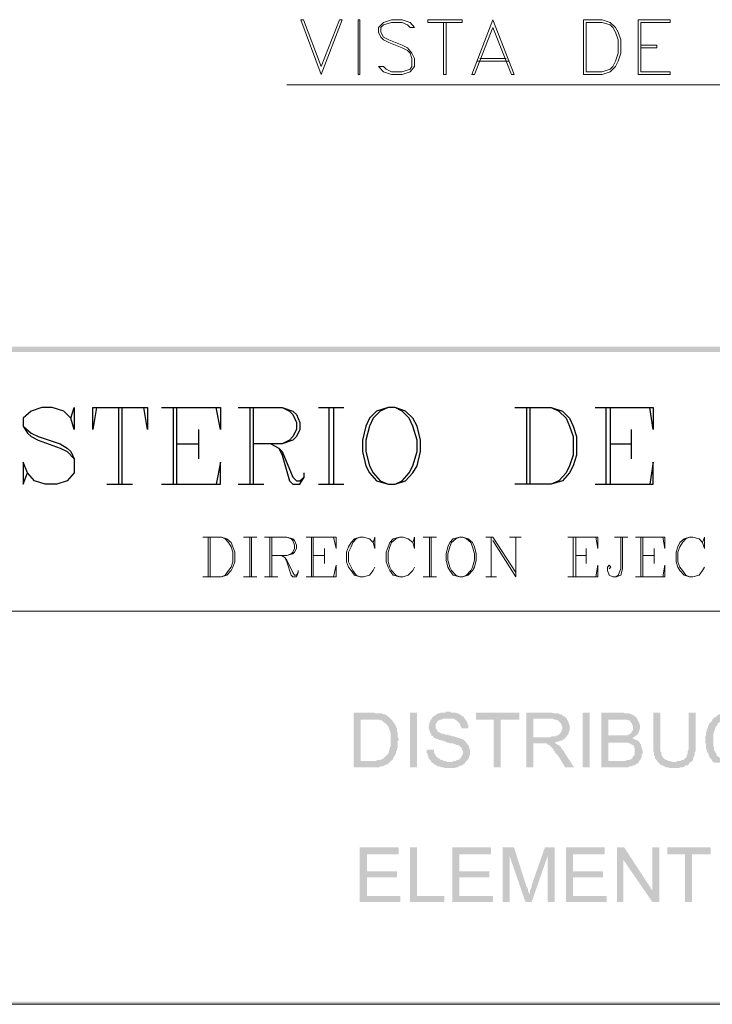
# Model space of a CAD drawing. Header units: millimetres. Extents: x 8 to 202, y 3 to 294.
# Tile 2 of 9: x 75 to 109, y 3 to 51. Entities that reach past the tile are written whole.
import ezdxf

# ---------------------------------------------------------------- set-up
doc = ezdxf.new("R2010")
doc.units = ezdxf.units.MM
doc.layers.add('DGE_CONTORNOS', color=7, linetype='Continuous', lineweight=0)
doc.layers.add('DGE_RELLENO', color=7, linetype='Continuous', lineweight=0)

msp = doc.modelspace()

# ---------------------------------------------------------------- hatches: boundary and pattern name
at = {"layer": 'DGE_RELLENO', "true_color": 0x000000}
for points in [[(23.4527, 34.8263), (23.7067, 34.5723), (201.9723, 34.8263)], [(23.7067, 34.5723), (201.9723, 34.8263), (201.8453, 34.5723)], [(92.2867, 17.2579), (91.3977, 17.2579), (91.3977, 14.6333), (92.6253, 14.6333), (92.6677, 14.6756), (92.7947, 14.6756), (92.8793, 14.7179), (92.9217, 14.7603), (93.0063, 14.7603), (93.0487, 14.8026), (93.091, 14.8449), (93.1333, 14.8873), (93.1757, 14.9296), (91.7363, 14.9296), (91.7363, 16.9193), (92.2867, 16.9193), (93.1757, 16.9616), (93.1333, 17.0039), (93.091, 17.0463), (93.0063, 17.0886), (92.964, 17.131), (92.8793, 17.1733), (92.837, 17.1733), (92.7523, 17.2156), (92.456, 17.2156), (92.3713, 17.2579)], [(94.107, 17.2579), (94.4457, 17.2579), (94.4457, 14.6333), (94.107, 14.6333), (94.107, 17.2579)], [(95.9273, 17.3003), (95.8427, 17.3003), (95.8003, 17.2579), (95.5887, 17.2579), (95.504, 17.2156), (95.4617, 17.2156), (95.377, 17.1733), (95.3347, 17.131), (95.25, 17.0886), (95.2077, 17.0463), (95.1653, 17.0039), (95.123, 16.9193), (95.0807, 16.9193), (95.0807, 16.8346), (95.0383, 16.7923), (95.0383, 16.7076), (94.996, 16.623), (94.996, 16.4959), (95.0383, 16.4536), (95.0383, 16.3689), (95.0807, 16.2843), (95.0807, 16.2419), (95.123, 16.2419), (95.123, 16.1573), (95.2077, 16.115), (95.25, 16.0726), (95.2923, 16.0303), (95.377, 15.988), (95.4193, 15.988), (95.504, 15.9456), (95.5463, 15.9456), (95.631, 15.9033), (95.7157, 15.9033), (95.8003, 15.8609), (95.885, 15.8186), (95.9273, 15.8186), (96.0543, 15.7763), (96.1813, 15.7763), (96.266, 15.7339), (96.3083, 15.7339), (96.3507, 15.6916), (96.4353, 15.6916), (96.4777, 15.6493), (96.52, 15.607), (96.5623, 15.5646), (96.6047, 15.5223), (96.6047, 15.4799), (96.647, 15.3953), (96.647, 15.2683), (96.6047, 15.1836), (96.5623, 15.0989), (96.52, 15.0566), (96.4777, 15.0143), (96.4353, 14.972), (96.3507, 14.972), (96.3083, 14.9296), (96.2237, 14.9296), (96.139, 14.8873), (95.123, 14.8873), (95.1653, 14.8449), (95.25, 14.8026), (95.2923, 14.7603), (95.377, 14.7179), (95.4193, 14.6756), (95.504, 14.6756), (95.5887, 14.6333), (95.7157, 14.6333), (95.758, 14.5909), (96.012, 14.5909), (96.266, 14.5909), (96.3083, 14.6333), (96.393, 14.6333), (96.4353, 14.6756), (96.52, 14.6756), (96.52, 14.7179), (96.6047, 14.7179), (96.647, 14.7603), (96.7317, 14.8026), (96.774, 14.8873), (96.8163, 14.9296), (96.8587, 14.972), (96.901, 15.0143), (96.9433, 15.0989), (96.9433, 15.1413), (96.9857, 15.2259), (96.9857, 15.4799), (96.9433, 15.5646), (96.9433, 15.607), (96.901, 15.6916), (96.8587, 15.7339), (96.8163, 15.7763), (96.774, 15.8609), (96.7317, 15.9033), (96.6893, 15.9456), (96.6047, 15.988), (96.52, 15.988), (96.52, 16.0303), (96.4353, 16.0303), (96.3507, 16.0726), (96.3083, 16.0726), (96.2237, 16.115), (96.139, 16.115), (96.0543, 16.1573), (95.9697, 16.1573), (95.885, 16.1996), (95.8003, 16.1996), (95.7157, 16.2419), (95.631, 16.2419), (95.5463, 16.2843), (95.504, 16.3266), (95.4617, 16.3266), (95.4193, 16.3689), (95.4193, 16.4113), (95.377, 16.4536), (95.3347, 16.4959), (95.3347, 16.7076), (95.377, 16.7499), (95.4193, 16.8346), (95.4617, 16.8769), (95.504, 16.8769), (95.5463, 16.9193), (95.631, 16.9193), (95.6733, 16.9616), (96.7317, 16.9616), (96.6893, 17.0463), (96.6047, 17.0886), (96.5623, 17.131), (96.52, 17.1733), (96.4353, 17.1733), (96.4353, 17.2156), (96.3507, 17.2156), (96.3083, 17.2579), (96.0967, 17.2579), (96.012, 17.3003)], [(99.3563, 17.2579), (97.282, 17.2579), (97.282, 16.9193), (98.1287, 16.9193), (98.1287, 14.6333), (98.4673, 14.6333), (98.4673, 16.9193), (99.3563, 16.9193)], [(100.838, 17.2579), (99.695, 17.2579), (99.695, 14.6333), (100.0337, 14.6333), (100.0337, 15.7763), (100.4147, 15.7763), (101.0497, 15.8186), (101.092, 15.8186), (101.1767, 15.8609), (101.2613, 15.8609), (101.3037, 15.9033), (101.3883, 15.9033), (101.4307, 15.9456), (101.5153, 15.988), (101.5577, 16.0303), (101.6, 16.0726), (100.0337, 16.0726), (100.0337, 16.9616), (100.838, 16.9616), (101.6, 17.0039), (101.5577, 17.0463), (101.473, 17.0886), (101.4307, 17.131), (101.3883, 17.1733), (101.3037, 17.1733), (101.219, 17.2156), (101.0073, 17.2156), (100.9227, 17.2579)], [(102.4043, 17.2579), (102.743, 17.2579), (102.743, 14.6333), (102.4043, 14.6333), (102.4043, 17.2579)], [(104.267, 17.2579), (103.2933, 17.2579), (103.2933, 14.6333), (104.6057, 14.6333), (104.648, 14.6756), (104.7327, 14.6756), (104.8173, 14.7179), (104.902, 14.7179), (104.9443, 14.7603), (104.9867, 14.8026), (105.029, 14.8026), (105.0713, 14.8449), (105.1137, 14.9296), (103.632, 14.9296), (103.632, 15.8186), (104.267, 15.8186), (105.1137, 15.8609), (105.029, 15.9033), (104.9867, 15.9456), (104.9443, 15.9456), (104.8597, 15.988), (104.775, 16.0303), (104.8597, 16.0726), (104.902, 16.115), (103.632, 16.1573), (103.632, 16.9193), (105.029, 16.9193), (104.9867, 17.0039), (104.9443, 17.0463), (104.902, 17.0886), (104.8173, 17.131), (104.775, 17.1733), (104.7327, 17.1733), (104.648, 17.2156), (104.4363, 17.2156), (104.3517, 17.2579)], [(106.1297, 17.2579), (105.791, 17.2579), (105.791, 15.3953), (105.8333, 15.3106), (105.8333, 15.1836), (105.8757, 15.1413), (105.8757, 15.0566), (105.918, 15.0143), (105.9603, 14.972), (106.0027, 14.8873), (106.7647, 14.8873), (106.68, 14.8873), (106.5953, 14.9296), (106.5107, 14.9296), (106.4683, 14.972), (106.426, 14.972), (106.3413, 15.0143), (106.299, 15.0566), (106.2567, 15.0989), (106.2143, 15.1836), (106.172, 15.2259), (106.172, 15.3529), (106.1297, 15.3953), (106.1297, 15.7339)], [(107.823, 17.2579), (107.4843, 17.2579), (107.4843, 15.4799), (107.442, 15.3953), (107.442, 15.2683), (107.3997, 15.2259), (107.3997, 15.1413), (107.3573, 15.0989), (107.315, 15.0566), (107.2727, 15.0143), (107.2303, 14.972), (107.1457, 14.972), (107.1033, 14.9296), (106.934, 14.9296), (106.8917, 14.8873), (106.0027, 14.8873), (106.045, 14.8449), (106.0873, 14.8026), (106.1297, 14.7603), (106.2143, 14.7179), (106.2567, 14.7179), (106.299, 14.6756), (106.3837, 14.6333), (106.5107, 14.6333), (106.553, 14.5909), (107.0187, 14.5909), (107.1033, 14.6333), (107.2303, 14.6333), (107.315, 14.6756), (107.3573, 14.7179), (107.442, 14.7179), (107.4843, 14.7603), (107.5267, 14.8449), (107.6113, 14.8873), (107.6537, 14.9296), (107.696, 14.972), (107.696, 15.0566), (107.7383, 15.0989), (107.7383, 15.1413), (107.7807, 15.2259), (107.7807, 15.3529), (107.823, 15.3953), (107.823, 15.7339)], [(109.5163, 17.3003), (109.4317, 17.3003), (109.3893, 17.2579), (109.22, 17.2579), (109.1777, 17.2156), (109.093, 17.2156), (109.0083, 17.1733), (108.966, 17.1733), (108.8813, 17.131), (108.839, 17.0886), (108.7967, 17.0463), (108.712, 17.0039), (108.6697, 16.9616), (108.6273, 16.9193), (108.585, 16.8346), (108.5427, 16.7923), (108.5003, 16.7499), (108.458, 16.6653), (108.4157, 16.5806), (108.4157, 16.5383), (108.3733, 16.4536), (108.3733, 16.4113), (108.331, 16.3266), (108.331, 16.1996), (108.2887, 16.115), (108.2887, 15.8186), (108.331, 15.7339), (108.331, 15.5223), (108.3733, 15.4376), (108.3733, 15.3953), (108.4157, 15.3106), (108.458, 15.2683), (108.458, 15.1836), (108.5003, 15.0989), (108.5427, 15.0566), (108.585, 15.0143), (108.6273, 14.9296), (108.6697, 14.8873), (108.712, 14.8449), (109.5163, 14.8873), (109.3047, 14.8873), (109.2623, 14.9296), (109.1777, 14.9296), (109.1353, 14.972), (109.0507, 15.0143), (109.0083, 15.0566), (108.966, 15.0989), (108.9237, 15.1413), (108.839, 15.1836), (108.839, 15.2259), (108.7967, 15.3106), (108.7543, 15.3953), (108.712, 15.4376), (108.712, 15.5646), (108.6697, 15.6493), (108.6697, 16.2419), (108.712, 16.3266), (108.712, 16.3689), (108.7543, 16.4536), (108.7543, 16.4959), (108.7967, 16.5806), (108.839, 16.623), (108.8813, 16.7076), (108.9237, 16.7499), (108.966, 16.7923), (109.0083, 16.8346), (109.0507, 16.8769), (109.093, 16.8769), (109.1777, 16.9193), (109.22, 16.9616), (109.3893, 16.9616), (109.4317, 17.0039), (110.2783, 17.0039), (110.236, 17.0463), (110.1937, 17.0886), (110.1513, 17.131), (110.109, 17.131), (110.0243, 17.1733), (109.982, 17.2156), (109.8973, 17.2156), (109.8127, 17.2579), (109.6857, 17.2579), (109.601, 17.3003)], [(93.1757, 16.9616), (92.2867, 16.9193), (92.6253, 16.9193), (92.6677, 16.8769), (92.7523, 16.8769), (92.7947, 16.8346), (92.837, 16.7923), (92.9217, 16.7499), (92.964, 16.7076), (93.0063, 16.6653), (93.0487, 16.5806), (93.091, 16.5383), (93.091, 16.4959), (93.1333, 16.4113), (93.1333, 16.3689), (93.1757, 16.2843), (93.1757, 15.6493), (93.1333, 15.5646), (93.1333, 15.4376), (93.091, 15.4376), (93.091, 15.3529), (93.0487, 15.2683), (93.0063, 15.2259), (92.964, 15.1836), (92.9217, 15.1413), (92.8793, 15.0989), (92.837, 15.0566), (92.7523, 15.0143), (92.6677, 14.972), (92.5407, 14.972), (92.456, 14.9296), (91.7363, 14.9296), (93.1757, 14.9296), (93.2603, 14.972), (93.3027, 15.0566), (93.3027, 15.0989), (93.345, 15.1413), (93.3873, 15.2259), (93.4297, 15.2683), (93.4297, 15.3529), (93.472, 15.4376), (93.472, 15.5223), (93.5143, 15.5646), (93.5143, 15.8609), (93.5567, 15.9456), (93.5567, 15.988), (93.5143, 16.0726), (93.5143, 16.2843), (93.472, 16.3689), (93.472, 16.4959), (93.4297, 16.5806), (93.4297, 16.623), (93.3873, 16.6653), (93.345, 16.7499), (93.3027, 16.7923), (93.2603, 16.8769), (93.218, 16.9193)], [(96.7317, 16.9616), (95.9273, 16.9616), (96.2237, 16.9616), (96.266, 16.9193), (96.3507, 16.8769), (96.393, 16.8346), (96.4353, 16.7923), (96.4777, 16.7499), (96.52, 16.7076), (96.52, 16.623), (96.5623, 16.5806), (96.5623, 16.4959), (96.901, 16.4959), (96.901, 16.6653), (96.8587, 16.7076), (96.8587, 16.7923), (96.8163, 16.8346), (96.774, 16.9193)], [(101.6, 17.0039), (100.838, 16.9616), (100.965, 16.9616), (101.0497, 16.9193), (101.1343, 16.9193), (101.1767, 16.8769), (101.219, 16.8769), (101.2613, 16.8346), (101.3037, 16.7923), (101.346, 16.7499), (101.3883, 16.6653), (101.3883, 16.623), (101.4307, 16.5383), (101.4307, 16.4959), (101.3883, 16.4113), (101.3883, 16.3689), (101.346, 16.2843), (101.3037, 16.2419), (101.2613, 16.1996), (101.219, 16.1573), (101.1343, 16.1573), (101.1343, 16.115), (100.9227, 16.115), (100.838, 16.0726), (100.0337, 16.0726), (101.6, 16.0726), (101.6423, 16.115), (101.6847, 16.1996), (101.727, 16.2419), (101.727, 16.3266), (101.7693, 16.3689), (101.7693, 16.6653), (101.727, 16.7076), (101.727, 16.7923), (101.6847, 16.8769), (101.6423, 16.9193), (101.6423, 16.9616)], [(105.029, 16.9193), (104.1823, 16.9193), (104.521, 16.9193), (104.5633, 16.8769), (104.648, 16.8769), (104.6903, 16.8346), (104.7327, 16.7499), (104.775, 16.7499), (104.775, 16.6653), (104.8173, 16.623), (104.8173, 16.4113), (104.775, 16.3689), (104.7327, 16.2843), (104.6903, 16.2419), (104.6057, 16.1996), (104.5633, 16.1573), (103.632, 16.1573), (104.902, 16.115), (104.9867, 16.1573), (105.029, 16.1996), (105.0713, 16.2419), (105.0713, 16.2843), (105.1137, 16.3689), (105.1137, 16.4113), (105.156, 16.4959), (105.156, 16.6653), (105.1137, 16.7076), (105.1137, 16.7923), (105.0713, 16.8346), (105.029, 16.9193)], [(101.0497, 15.8186), (100.4147, 15.7763), (100.6687, 15.7763), (100.711, 15.7339), (100.7957, 15.6916), (100.838, 15.6493), (100.8803, 15.607), (100.965, 15.5223), (101.0073, 15.4799), (101.0073, 15.4376), (101.0497, 15.3953), (101.092, 15.3106), (101.1343, 15.2683), (101.219, 15.1836), (101.5577, 14.6333), (101.981, 14.6333), (101.5153, 15.3529), (101.473, 15.4376), (101.4307, 15.4799), (101.3883, 15.5223), (101.346, 15.607), (101.3037, 15.6493), (101.2613, 15.6916), (101.219, 15.6916), (101.1767, 15.7339), (101.092, 15.7763)], [(105.1137, 15.8609), (104.267, 15.8186), (104.5633, 15.8186), (104.648, 15.7763), (104.6903, 15.7763), (104.7327, 15.7339), (104.8173, 15.6916), (104.8597, 15.6493), (104.8597, 15.607), (104.902, 15.5223), (104.902, 15.2259), (104.8597, 15.1836), (104.8173, 15.1413), (104.775, 15.0566), (104.7327, 15.0143), (104.6903, 15.0143), (104.6057, 14.972), (104.521, 14.972), (104.4787, 14.9296), (103.632, 14.9296), (105.1137, 14.9296), (105.156, 14.972), (105.1983, 15.0566), (105.2407, 15.0989), (105.2407, 15.2259), (105.283, 15.3106), (105.283, 15.4376), (105.2407, 15.5223), (105.2407, 15.607), (105.1983, 15.6493), (105.1983, 15.7339), (105.156, 15.7763)], [(95.25, 15.4799), (94.9113, 15.4799), (94.9113, 15.3106), (94.9537, 15.2683), (94.9537, 15.1836), (94.996, 15.1413), (94.996, 15.0566), (95.0383, 15.0143), (95.0807, 14.972), (95.123, 14.8873), (96.012, 14.8873), (95.885, 14.8873), (95.8003, 14.9296), (95.7157, 14.9296), (95.6733, 14.972), (95.5887, 14.972), (95.5463, 15.0143), (95.504, 15.0566), (95.4193, 15.0989), (95.377, 15.1413), (95.3347, 15.1836), (95.3347, 15.2259), (95.2923, 15.2683), (95.25, 15.3529), (95.25, 15.4376)], [(93.5567, 10.781), (91.694, 10.781), (91.694, 8.1563), (93.6413, 8.1563), (93.6413, 8.4526), (92.0327, 8.4526), (92.0327, 9.3416), (93.472, 9.3416), (93.472, 9.638), (92.0327, 9.638), (92.0327, 10.4423), (93.5567, 10.4423)], [(94.4457, 10.781), (94.107, 10.781), (94.107, 8.1563), (95.758, 8.1563), (95.758, 8.4526), (94.4457, 8.4526)], [(98.0017, 10.781), (96.139, 10.781), (96.139, 8.1563), (98.0863, 8.1563), (98.0863, 8.4526), (96.4777, 8.4526), (96.4777, 9.3416), (97.917, 9.3416), (97.917, 9.638), (96.4777, 9.638), (96.4777, 10.4423), (98.0017, 10.4423)], [(99.1023, 10.781), (98.552, 10.781), (98.552, 8.1563), (98.8907, 8.1563), (98.8907, 10.3576)], [(99.1023, 10.781), (98.8907, 10.3576), (99.6527, 8.1563), (99.822, 8.5373), (99.822, 8.622), (99.7797, 8.6643), (99.7797, 8.7489), (99.7373, 8.8336), (99.695, 8.9183)], [(101.0497, 10.781), (100.584, 10.781), (99.949, 8.9606), (99.949, 8.8759), (99.9067, 8.7913), (99.8643, 8.7066), (99.8643, 8.5796), (99.822, 8.5373), (99.6527, 8.1563), (99.949, 8.1563), (100.711, 10.3576)], [(101.0497, 10.781), (100.711, 10.3576), (100.711, 8.1563), (101.0497, 8.1563)], [(103.4627, 10.781), (101.6, 10.781), (101.6, 8.1563), (103.5473, 8.1563), (103.5473, 8.4526), (101.9387, 8.4526), (101.9387, 9.3416), (103.378, 9.3416), (103.378, 9.638), (101.9387, 9.638), (101.9387, 10.4423), (103.4627, 10.4423)], [(104.394, 10.781), (104.0553, 10.781), (104.0553, 8.1563), (104.3517, 8.1563), (104.3517, 10.1883)], [(104.394, 10.781), (104.3517, 10.1883), (105.7487, 8.1563), (105.7487, 8.7066)], [(106.0873, 10.781), (105.7487, 10.781), (105.7487, 8.1563), (106.0873, 8.1563)], [(108.5427, 10.781), (106.4683, 10.781), (106.4683, 10.4423), (107.315, 10.4423), (107.315, 8.1563), (107.6537, 8.1563), (107.6537, 10.4423), (108.5427, 10.4423)], [(201.9723, 3.2456), (201.8453, 3.3726), (23.5797, 3.2456)], [(201.8453, 3.3726), (23.5797, 3.2456), (23.7067, 3.3726)]]:
    msp.add_hatch(color=7, dxfattribs=at).paths.add_polyline_path(points, flags=0)

# ---------------------------------------------------------------- linework, layer by layer
at = {"layer": 'DGE_CONTORNOS', "lineweight": 13}
for points in [[(89.8313, 47.9074), (88.8577, 50.532), (88.9847, 50.532), (89.8313, 48.2884)], [(90.8473, 50.532), (90.7203, 50.532), (89.8313, 48.2884)], [(90.8473, 50.532), (89.8313, 47.9074)], [(91.6093, 50.532), (91.6093, 47.9074), (91.694, 47.9074)], [(91.6093, 50.532), (91.694, 50.532), (91.694, 47.9074)], [(94.3187, 50.151), (94.107, 50.405), (93.726, 50.532), (93.218, 50.532), (92.837, 50.405), (92.583, 50.151), (92.583, 49.9394), (92.71, 49.6854), (92.837, 49.5584), (93.091, 49.4314), (93.726, 49.1774), (93.98, 49.0504), (94.107, 48.9234), (94.1917, 48.6694), (94.1917, 48.2884), (94.107, 48.1614), (93.726, 48.0344), (93.218, 48.0344), (92.964, 48.1614), (92.837, 48.2884), (92.583, 48.2884)], [(94.3187, 50.151), (94.107, 50.151), (93.98, 50.278), (93.726, 50.405), (93.218, 50.405), (92.837, 50.278), (92.71, 50.151), (92.71, 49.9394), (92.837, 49.6854), (93.091, 49.5584), (93.726, 49.3044), (93.98, 49.1774), (94.1917, 48.9234), (94.3187, 48.6694), (94.3187, 48.2884), (94.107, 48.0344), (93.726, 47.9074), (93.218, 47.9074), (92.837, 48.0344), (92.583, 48.2884)], [(94.9537, 50.532), (96.6047, 50.532), (96.6047, 50.405)], [(94.9537, 50.532), (94.9537, 50.405), (96.6047, 50.405)], [(95.7157, 50.405), (95.7157, 47.9074)], [(95.8427, 50.405), (95.8427, 47.9074), (95.7157, 47.9074)], [(98.0863, 50.532), (97.0703, 47.9074)], [(98.0863, 50.151), (97.1973, 47.9074), (97.0703, 47.9074)], [(98.0863, 50.151), (98.9753, 47.9074), (99.1023, 47.9074), (98.0863, 50.532)], [(102.4467, 50.532), (102.4467, 47.9074)], [(102.4467, 50.532), (103.3357, 50.532), (103.7167, 50.405), (103.9707, 50.151), (104.0977, 49.9394), (104.2247, 49.5584), (104.2247, 48.9234), (104.0977, 48.5424), (103.9707, 48.2884), (103.7167, 48.0344), (103.3357, 47.9074), (102.4467, 47.9074)], [(102.5737, 50.405), (102.5737, 48.0344)], [(102.5737, 50.405), (103.3357, 50.405), (103.7167, 50.278), (103.8437, 50.151), (103.9707, 49.9394), (104.0977, 49.5584), (104.0977, 48.9234), (103.9707, 48.5424), (103.8437, 48.2884), (103.7167, 48.1614), (103.3357, 48.0344), (102.5737, 48.0344)], [(105.0713, 50.532), (105.0713, 47.9074)], [(105.0713, 50.532), (106.5953, 50.532)], [(105.1983, 50.405), (106.5953, 50.405), (106.5953, 50.532)], [(105.1983, 50.405), (105.1983, 48.0344)], [(105.1983, 49.3044), (105.9603, 49.3044), (105.9603, 49.1774), (105.1983, 49.1774)], [(97.3243, 48.5424), (98.8483, 48.5424)], [(97.4513, 48.6694), (98.7213, 48.6694)], [(105.1983, 48.0344), (106.5953, 48.0344), (106.5953, 47.9074), (105.0713, 47.9074)], [(88.1803, 47.3994), (123.698, 47.3994)], [(7.874, 3.2456), (201.9723, 3.2456)]]:
    msp.add_lwpolyline(points, dxfattribs=at)
at = {"layer": 'DGE_CONTORNOS', "lineweight": 25}
for points in [[(77.8087, 31.3973), (77.978, 31.9053), (77.978, 30.847), (77.8087, 31.3973), (77.47, 31.7359), (76.9197, 31.9053), (76.4117, 31.9053), (75.9037, 31.7359), (75.5227, 31.3973), (75.5227, 31.0163), (75.7343, 30.6776), (75.9037, 30.5083), (76.2423, 30.339), (77.3007, 29.9579), (77.6393, 29.7886), (77.978, 29.4499)], [(79.0363, 31.9053), (78.867, 30.847), (78.867, 31.9053), (81.4917, 31.9053), (81.4917, 30.847), (81.3223, 31.9053)], [(80.0947, 31.9053), (80.0947, 28.2223)], [(80.264, 31.9053), (80.264, 28.2223)], [(82.169, 31.9053), (85.0053, 31.9053), (85.0053, 30.847), (84.7937, 31.9053)], [(82.7193, 31.9053), (82.7193, 28.2223)], [(82.8887, 31.9053), (82.8887, 28.2223)], [(85.852, 31.9053), (87.9687, 31.9053), (88.4767, 31.7359), (88.646, 31.5666), (88.8153, 31.1856), (88.8153, 30.847), (88.646, 30.5083), (88.4767, 30.339), (87.9687, 30.1696), (86.5717, 30.1696)], [(86.4023, 31.9053), (86.4023, 28.2223)], [(86.5717, 31.9053), (86.5717, 28.2223)], [(87.9687, 31.9053), (88.3073, 31.7359), (88.4767, 31.5666), (88.646, 31.1856), (88.646, 30.847), (88.4767, 30.5083), (88.3073, 30.339), (87.9687, 30.1696)], [(89.7043, 31.9053), (90.932, 31.9053)], [(90.2123, 31.9053), (90.2123, 28.2223)], [(90.424, 31.9053), (90.424, 28.2223)], [(93.0487, 31.9053), (92.4983, 31.7359), (92.1597, 31.3973), (91.9903, 31.0163), (91.821, 30.339), (91.821, 29.7886), (91.9903, 29.1113), (92.1597, 28.7726), (92.4983, 28.3916), (93.0487, 28.2223), (93.3873, 28.2223), (93.8953, 28.3916), (94.234, 28.7726), (94.4457, 29.1113), (94.615, 29.7886), (94.615, 30.339), (94.4457, 31.0163), (94.234, 31.3973), (93.8953, 31.7359), (93.3873, 31.9053), (93.0487, 31.9053), (92.6677, 31.7359), (92.329, 31.3973), (92.1597, 31.0163), (91.9903, 30.339), (91.9903, 29.7886), (92.1597, 29.1113), (92.329, 28.7726), (92.6677, 28.3916), (93.0487, 28.2223)], [(93.3873, 28.2223), (93.726, 28.3916), (94.0647, 28.7726), (94.234, 29.1113), (94.4457, 29.7886), (94.4457, 30.339), (94.234, 31.0163), (94.0647, 31.3973), (93.726, 31.7359), (93.3873, 31.9053)], [(99.1447, 31.9053), (100.8803, 31.9053), (101.4307, 31.7359), (101.7693, 31.3973), (101.9387, 31.0163), (102.108, 30.5083), (102.108, 29.6193), (101.9387, 29.1113), (101.7693, 28.7726), (101.4307, 28.3916), (100.8803, 28.2223), (99.1447, 28.2223)], [(99.695, 31.9053), (99.695, 28.2223)], [(99.8643, 31.9053), (99.8643, 28.2223)], [(100.8803, 31.9053), (101.2613, 31.7359), (101.6, 31.3973), (101.7693, 31.0163), (101.9387, 30.5083), (101.9387, 29.6193), (101.7693, 29.1113), (101.6, 28.7726), (101.2613, 28.3916), (100.8803, 28.2223)], [(102.997, 31.9053), (105.791, 31.9053), (105.791, 30.847), (105.6217, 31.9053)], [(103.505, 31.9053), (103.505, 28.2223)], [(103.7167, 31.9053), (103.7167, 28.2223)], [(75.5227, 31.0163), (75.9037, 30.6776), (76.2423, 30.5083), (77.3007, 30.1696), (77.6393, 29.9579), (77.8087, 29.7886), (77.978, 29.4499), (77.978, 28.7726), (77.6393, 28.3916), (77.1313, 28.2223), (76.581, 28.2223), (76.073, 28.3916), (75.7343, 28.7726), (75.5227, 29.2806), (75.5227, 28.2223), (75.7343, 28.7726)], [(83.947, 30.847), (83.947, 29.4499)], [(104.7327, 30.847), (104.7327, 29.4499)], [(82.8887, 30.1696), (83.947, 30.1696)], [(87.4183, 30.1696), (87.7993, 29.9579), (87.9687, 29.7886), (88.4767, 28.5609), (88.646, 28.3916), (88.8153, 28.3916), (89.027, 28.5609)], [(87.7993, 29.9579), (87.9687, 29.6193), (88.3073, 28.3916), (88.4767, 28.2223), (88.8153, 28.2223), (89.027, 28.5609), (89.027, 28.7726)], [(103.7167, 30.1696), (104.7327, 30.1696)], [(82.169, 28.2223), (85.0053, 28.2223), (85.0053, 29.2806), (84.7937, 28.2223)], [(102.997, 28.2223), (105.791, 28.2223), (105.791, 29.2806), (105.6217, 28.2223)], [(79.5443, 28.2223), (80.772, 28.2223)], [(85.852, 28.2223), (87.0797, 28.2223)], [(89.7043, 28.2223), (90.932, 28.2223)]]:
    msp.add_lwpolyline(points, dxfattribs=at)
at = {"layer": 'DGE_CONTORNOS', "lineweight": 5}
for points in [[(84.1587, 25.6823), (85.0477, 25.6823), (85.3017, 25.5976), (85.5133, 25.4283), (85.598, 25.2166), (85.6827, 24.9626), (85.6827, 24.497), (85.598, 24.2429), (85.5133, 24.0736), (85.3017, 23.8619), (85.0477, 23.7773), (84.1587, 23.7773)], [(84.4127, 25.6823), (84.4127, 23.7773)], [(84.4973, 25.6823), (84.4973, 23.7773)], [(85.0477, 25.6823), (85.217, 25.5976), (85.3863, 25.4283), (85.5133, 25.2166), (85.598, 24.9626), (85.598, 24.497), (85.5133, 24.2429), (85.3863, 24.0736), (85.217, 23.8619), (85.0477, 23.7773)], [(86.106, 25.6823), (86.741, 25.6823)], [(86.4023, 25.6823), (86.4023, 23.7773)], [(86.487, 25.6823), (86.487, 23.7773)], [(87.122, 25.6823), (88.1803, 25.6823), (88.4767, 25.5976), (88.5613, 25.513), (88.646, 25.3013), (88.646, 25.132), (88.5613, 24.9626), (88.4767, 24.8779), (88.1803, 24.7933), (87.4607, 24.7933)], [(87.376, 25.6823), (87.376, 23.7773)], [(87.4607, 25.6823), (87.4607, 23.7773)], [(88.1803, 25.6823), (88.392, 25.5976), (88.4767, 25.513), (88.5613, 25.3013), (88.5613, 25.132), (88.4767, 24.9626), (88.392, 24.8779), (88.1803, 24.7933)], [(89.1117, 25.6823), (90.551, 25.6823), (90.551, 25.132), (90.424, 25.6823)], [(89.3657, 25.6823), (89.3657, 23.7773)], [(89.4503, 25.6823), (89.4503, 23.7773)], [(92.329, 25.4283), (92.4137, 25.132), (92.4137, 25.6823), (92.329, 25.4283), (92.1597, 25.5976), (91.8633, 25.6823), (91.694, 25.6823), (91.44, 25.5976), (91.2707, 25.4283), (91.1437, 25.2166), (91.059, 24.9626), (91.059, 24.497), (91.1437, 24.2429), (91.2707, 24.0736), (91.44, 23.8619), (91.694, 23.7773), (91.8633, 23.7773), (92.1597, 23.8619), (92.329, 24.0736), (92.4137, 24.2429)], [(91.694, 25.6823), (91.5247, 25.5976), (91.3553, 25.4283), (91.2707, 25.2166), (91.1437, 24.9626), (91.1437, 24.497), (91.2707, 24.2429), (91.3553, 24.0736), (91.5247, 23.8619), (91.694, 23.7773)], [(94.234, 25.4283), (94.3187, 25.132), (94.3187, 25.6823), (94.234, 25.4283), (94.0223, 25.5976), (93.7683, 25.6823), (93.599, 25.6823), (93.3027, 25.5976), (93.1333, 25.4283), (93.0487, 25.2166), (92.964, 24.9626), (92.964, 24.497), (93.0487, 24.2429), (93.1333, 24.0736), (93.3027, 23.8619), (93.599, 23.7773), (93.7683, 23.7773), (94.0223, 23.8619), (94.234, 24.0736), (94.3187, 24.2429)], [(93.599, 25.6823), (93.4297, 25.5976), (93.218, 25.4283), (93.1333, 25.2166), (93.0487, 24.9626), (93.0487, 24.497), (93.1333, 24.2429), (93.218, 24.0736), (93.4297, 23.8619), (93.599, 23.7773)], [(94.742, 25.6823), (95.377, 25.6823)], [(95.0383, 25.6823), (95.0383, 23.7773)], [(95.123, 25.6823), (95.123, 23.7773)], [(96.4777, 25.6823), (96.1813, 25.5976), (96.012, 25.4283), (95.9273, 25.2166), (95.8427, 24.8779), (95.8427, 24.5816), (95.9273, 24.2429), (96.012, 24.0736), (96.1813, 23.8619), (96.4777, 23.7773), (96.647, 23.7773), (96.901, 23.8619), (97.1127, 24.0736), (97.1973, 24.2429), (97.282, 24.5816), (97.282, 24.8779), (97.1973, 25.2166), (97.1127, 25.4283), (96.901, 25.5976), (96.647, 25.6823), (96.4777, 25.6823), (96.3083, 25.5976), (96.0967, 25.4283), (96.012, 25.2166), (95.9273, 24.8779), (95.9273, 24.5816), (96.012, 24.2429), (96.0967, 24.0736), (96.3083, 23.8619), (96.4777, 23.7773)], [(96.647, 23.7773), (96.8163, 23.8619), (97.028, 24.0736), (97.1127, 24.2429), (97.1973, 24.5816), (97.1973, 24.8779), (97.1127, 25.2166), (97.028, 25.4283), (96.8163, 25.5976), (96.647, 25.6823)], [(97.7477, 25.6823), (98.0863, 25.6823)], [(98.0017, 25.6823), (98.0017, 23.7773)], [(98.0863, 25.6823), (99.187, 23.989)], [(98.0863, 25.513), (99.187, 23.7773), (99.187, 25.6823)], [(98.8907, 25.6823), (99.441, 25.6823)], [(101.6847, 25.6823), (103.124, 25.6823), (103.124, 25.132), (103.0393, 25.6823)], [(101.9387, 25.6823), (101.9387, 23.7773)], [(102.0657, 25.6823), (102.0657, 23.7773)], [(104.3093, 25.6823), (104.3093, 24.1583), (104.2247, 23.8619), (104.013, 23.7773), (103.8437, 23.7773), (103.6743, 23.8619), (103.5897, 24.0736), (103.5897, 24.2429), (103.6743, 24.3276), (103.759, 24.2429), (103.6743, 24.1583)], [(103.9283, 25.6823), (104.5633, 25.6823)], [(104.2247, 25.6823), (104.2247, 24.1583), (104.0977, 23.8619), (104.013, 23.7773)], [(104.9443, 25.6823), (106.3413, 25.6823), (106.3413, 25.132), (106.2567, 25.6823)], [(105.1983, 25.6823), (105.1983, 23.7773)], [(105.283, 25.6823), (105.283, 23.7773)], [(108.1617, 25.4283), (108.2463, 25.132), (108.2463, 25.6823), (108.1617, 25.4283), (107.9923, 25.5976), (107.696, 25.6823), (107.5267, 25.6823), (107.2727, 25.5976), (107.061, 25.4283), (106.9763, 25.2166), (106.8917, 24.9626), (106.8917, 24.497), (106.9763, 24.2429), (107.061, 24.0736), (107.2727, 23.8619), (107.5267, 23.7773), (107.696, 23.7773), (107.9923, 23.8619), (108.1617, 24.0736), (108.2463, 24.2429)], [(107.5267, 25.6823), (107.3573, 25.5976), (107.188, 25.4283), (107.061, 25.2166), (106.9763, 24.9626), (106.9763, 24.497), (107.061, 24.2429), (107.188, 24.0736), (107.3573, 23.8619), (107.5267, 23.7773)], [(90.0007, 25.132), (90.0007, 24.4123)], [(102.5737, 25.132), (102.5737, 24.4123)], [(105.8333, 25.132), (105.8333, 24.4123)], [(87.9263, 24.7933), (88.0957, 24.7086), (88.1803, 24.5816), (88.4767, 23.989), (88.5613, 23.8619), (88.646, 23.8619), (88.7307, 23.989)], [(88.0957, 24.7086), (88.1803, 24.497), (88.392, 23.8619), (88.4767, 23.7773), (88.646, 23.7773), (88.7307, 23.989), (88.7307, 24.0736)], [(89.4503, 24.7933), (90.0007, 24.7933)], [(102.0657, 24.7933), (102.5737, 24.7933)], [(105.283, 24.7933), (105.8333, 24.7933)], [(89.1117, 23.7773), (90.551, 23.7773), (90.551, 24.3276), (90.424, 23.7773)], [(101.6847, 23.7773), (103.124, 23.7773), (103.124, 24.3276), (103.0393, 23.7773)], [(104.9443, 23.7773), (106.3413, 23.7773), (106.3413, 24.3276), (106.2567, 23.7773)], [(86.106, 23.7773), (86.741, 23.7773)], [(87.122, 23.7773), (87.757, 23.7773)], [(94.742, 23.7773), (95.377, 23.7773)], [(97.7477, 23.7773), (98.2557, 23.7773)]]:
    msp.add_lwpolyline(points, dxfattribs=at)
at = {"layer": 'DGE_CONTORNOS', "lineweight": 9}
msp.add_lwpolyline([(23.5797, 22.1263), (201.9723, 22.1263)], dxfattribs=at)

doc.saveas('drawing.dxf')
